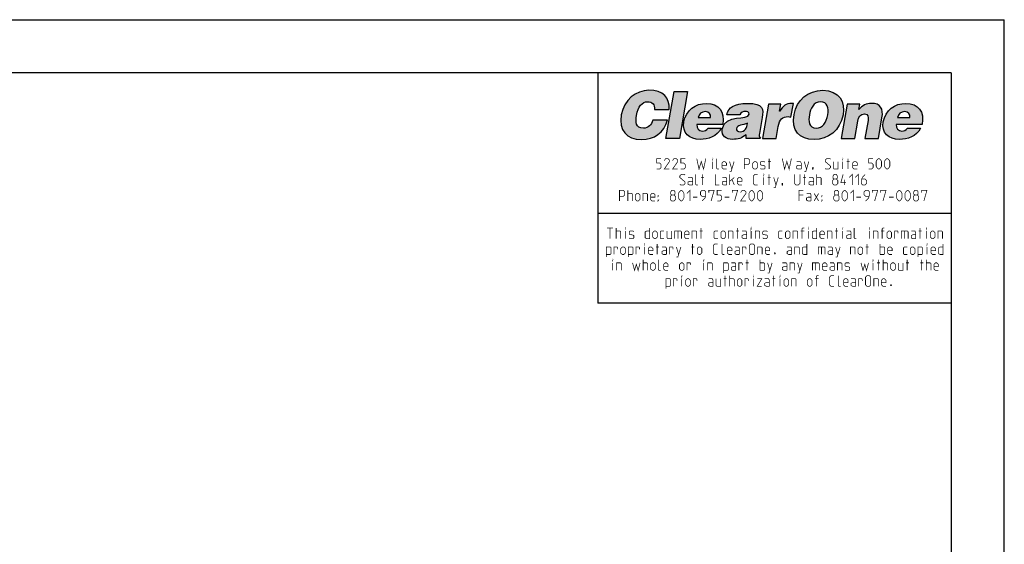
# Model space of a CAD drawing. Header units: inches. Extents: x 0 to 17, y 0 to 11.
# Tile 5 of 5: x 11.4 to 17, y 8 to 11. Entities that reach past the tile are written whole.
import ezdxf

# ---------------------------------------------------------------- set-up
doc = ezdxf.new("R2010")
doc.units = ezdxf.units.IN
doc.header["$LTSCALE"] = 0.935
doc.header["$MEASUREMENT"] = 0
doc.layers.get('0').update_dxf_attribs({"linetype": 'CONTINUOUS'})

msp = doc.modelspace()

# ---------------------------------------------------------------- hatches: boundary and pattern name
at = {"linetype": 'Continuous'}
h = msp.add_hatch(color=7, dxfattribs=at)
edge = h.paths.add_edge_path()
edge.add_spline(control_points=[(15.0203, 10.4922), (15.0226, 10.5197), (15.0081, 10.5356), (14.9808, 10.5356), (14.9503, 10.5356), (14.9273, 10.5095), (14.9183, 10.4583), (14.9117, 10.4211), (14.9136, 10.3861), (14.9578, 10.3861), (14.9858, 10.3861), (15.0025, 10.4057), (15.0102, 10.4311), (15.0102, 10.4311), (15.0938, 10.4311), (15.0938, 10.4311), (15.074, 10.3626), (15.0178, 10.3214), (14.9479, 10.3214), (14.8602, 10.3214), (14.8167, 10.3751), (14.8319, 10.4613), (14.847, 10.547), (14.9146, 10.6004), (14.9886, 10.6004), (15.0695, 10.6004), (15.1077, 10.5602), (15.1027, 10.4922), (15.1027, 10.4922), (15.0203, 10.4922), (15.0203, 10.4922)], knot_values=[0, 0, 0, 0, 1, 1, 1, 2, 2, 2, 3, 3, 3, 4, 4, 4, 5, 5, 5, 6, 6, 6, 7, 7, 7, 8, 8, 8, 9, 9, 9, 10, 10, 10, 10], degree=3, periodic=0)
h = msp.add_hatch(color=7, dxfattribs=at)
edge = h.paths.add_edge_path()
edge.add_spline(control_points=[(15.2672, 10.4465), (15.2708, 10.4671), (15.286, 10.48), (15.3088, 10.48), (15.3268, 10.48), (15.3399, 10.4642), (15.3367, 10.4465), (15.3367, 10.4465), (15.2672, 10.4465), (15.2672, 10.4465)], knot_values=[0, 0, 0, 0, 1, 1, 1, 2, 2, 2, 3, 3, 3, 3], degree=3, periodic=0)
edge = h.paths.add_edge_path()
edge.add_spline(control_points=[(15.4064, 10.4075), (15.4198, 10.4774), (15.3855, 10.5267), (15.3141, 10.5267), (15.2523, 10.5267), (15.1976, 10.4863), (15.1865, 10.423), (15.175, 10.3582), (15.2167, 10.3229), (15.2785, 10.3229), (15.3234, 10.3229), (15.3748, 10.3387), (15.3965, 10.3865), (15.3965, 10.3865), (15.3232, 10.3865), (15.3232, 10.3865), (15.3157, 10.3751), (15.3037, 10.3696), (15.2915, 10.3696), (15.2713, 10.3696), (15.2563, 10.3847), (15.2603, 10.4075), (15.2603, 10.4075), (15.4064, 10.4075), (15.4064, 10.4075)], knot_values=[0, 0, 0, 0, 1, 1, 1, 2, 2, 2, 3, 3, 3, 4, 4, 4, 5, 5, 5, 6, 6, 6, 7, 7, 7, 8, 8, 8, 8], degree=3, periodic=0)
edge = h.paths.add_edge_path()
edge.add_spline(control_points=[(15.5048, 10.3663), (15.4897, 10.3663), (15.4816, 10.3729), (15.4833, 10.3825), (15.4877, 10.4075), (15.5198, 10.4016), (15.547, 10.4138), (15.5442, 10.3872), (15.5316, 10.3663), (15.5048, 10.3663)], knot_values=[0, 0, 0, 0, 1, 1, 1, 2, 2, 2, 3, 3, 3, 3], degree=3, periodic=0)
edge = h.paths.add_edge_path()
edge.add_spline(control_points=[(15.6188, 10.3284), (15.6188, 10.3284), (15.6194, 10.3321), (15.6194, 10.3321), (15.611, 10.3401), (15.6115, 10.3457), (15.6135, 10.3567), (15.6135, 10.3567), (15.6294, 10.4469), (15.6294, 10.4469), (15.6375, 10.4929), (15.6379, 10.5267), (15.5467, 10.5267), (15.4705, 10.5267), (15.4372, 10.5028), (15.43, 10.462), (15.43, 10.462), (15.5036, 10.462), (15.5036, 10.462), (15.5084, 10.4786), (15.5231, 10.4808), (15.5338, 10.4808), (15.5419, 10.4808), (15.5585, 10.4789), (15.556, 10.4649), (15.5497, 10.4288), (15.4194, 10.4686), (15.4039, 10.381), (15.3969, 10.3409), (15.4261, 10.3229), (15.4625, 10.3229), (15.4912, 10.3229), (15.5143, 10.3287), (15.5396, 10.349), (15.5396, 10.349), (15.5396, 10.3284), (15.5396, 10.3284), (15.5396, 10.3284), (15.6188, 10.3284), (15.6188, 10.3284)], knot_values=[0, 0, 0, 0, 1, 1, 1, 2, 2, 2, 3, 3, 3, 4, 4, 4, 5, 5, 5, 6, 6, 6, 7, 7, 7, 8, 8, 8, 9, 9, 9, 10, 10, 10, 11, 11, 11, 12, 12, 12, 13, 13, 13, 13], degree=3, periodic=0)
edge = h.paths.add_edge_path()
edge.add_spline(control_points=[(15.6657, 10.5212), (15.6657, 10.5212), (15.7353, 10.5212), (15.7353, 10.5212), (15.7353, 10.5212), (15.7284, 10.4822), (15.7284, 10.4822), (15.7284, 10.4822), (15.7291, 10.4822), (15.7291, 10.4822), (15.7451, 10.5124), (15.7664, 10.5267), (15.7962, 10.5267), (15.7995, 10.5267), (15.8027, 10.526), (15.8059, 10.5257), (15.8059, 10.5257), (15.7925, 10.4491), (15.7925, 10.4491), (15.7874, 10.4498), (15.7821, 10.4513), (15.777, 10.4513), (15.7458, 10.4513), (15.7273, 10.4366), (15.72, 10.395), (15.72, 10.395), (15.7082, 10.3284), (15.7082, 10.3284), (15.7082, 10.3284), (15.6317, 10.3284), (15.6317, 10.3284), (15.6317, 10.3284), (15.6657, 10.5212), (15.6657, 10.5212)], knot_values=[0, 0, 0, 0, 1, 1, 1, 2, 2, 2, 3, 3, 3, 4, 4, 4, 5, 5, 5, 6, 6, 6, 7, 7, 7, 8, 8, 8, 9, 9, 9, 10, 10, 10, 11, 11, 11, 11], degree=3, periodic=0)
edge = h.paths.add_edge_path()
edge.add_spline(control_points=[(15.9605, 10.5356), (15.999, 10.5367), (16.007, 10.4984), (16.0007, 10.4623), (15.9929, 10.4185), (15.9724, 10.3861), (15.935, 10.3861), (15.8934, 10.3861), (15.8906, 10.4285), (15.8965, 10.4623), (15.9024, 10.4958), (15.9212, 10.5356), (15.9605, 10.5356)], knot_values=[0, 0, 0, 0, 1, 1, 1, 2, 2, 2, 3, 3, 3, 4, 4, 4, 4], degree=3, periodic=0)
edge = h.paths.add_edge_path()
edge.add_spline(control_points=[(15.9727, 10.6004), (15.8903, 10.6004), (15.8244, 10.5463), (15.8098, 10.4631), (15.7939, 10.3729), (15.8404, 10.3214), (15.9235, 10.3214), (16.0019, 10.3214), (16.0716, 10.3722), (16.0875, 10.4623), (16.0998, 10.5323), (16.0673, 10.6004), (15.9727, 10.6004)], knot_values=[0, 0, 0, 0, 1, 1, 1, 2, 2, 2, 3, 3, 3, 4, 4, 4, 4], degree=3, periodic=0)
edge = h.paths.add_edge_path()
edge.add_spline(control_points=[(16.1115, 10.5212), (16.1115, 10.5212), (16.1814, 10.5212), (16.1814, 10.5212), (16.1814, 10.5212), (16.1761, 10.491), (16.1761, 10.491), (16.1975, 10.5142), (16.2185, 10.5267), (16.2475, 10.5267), (16.2983, 10.5267), (16.317, 10.497), (16.3077, 10.4439), (16.3077, 10.4439), (16.2873, 10.3284), (16.2873, 10.3284), (16.2873, 10.3284), (16.2107, 10.3284), (16.2107, 10.3284), (16.2107, 10.3284), (16.2287, 10.4303), (16.2287, 10.4303), (16.2321, 10.4495), (16.2299, 10.4664), (16.2082, 10.4664), (16.1847, 10.4664), (16.1757, 10.4513), (16.1714, 10.4267), (16.1714, 10.4267), (16.154, 10.3284), (16.154, 10.3284), (16.154, 10.3284), (16.0775, 10.3284), (16.0775, 10.3284), (16.0775, 10.3284), (16.1115, 10.5212), (16.1115, 10.5212)], knot_values=[0, 0, 0, 0, 1, 1, 1, 2, 2, 2, 3, 3, 3, 4, 4, 4, 5, 5, 5, 6, 6, 6, 7, 7, 7, 8, 8, 8, 9, 9, 9, 10, 10, 10, 11, 11, 11, 12, 12, 12, 12], degree=3, periodic=0)
edge = h.paths.add_edge_path()
edge.add_spline(control_points=[(16.3957, 10.4465), (16.3993, 10.4671), (16.4145, 10.48), (16.4373, 10.48), (16.4553, 10.48), (16.4684, 10.4642), (16.4653, 10.4465), (16.4653, 10.4465), (16.3957, 10.4465), (16.3957, 10.4465)], knot_values=[0, 0, 0, 0, 1, 1, 1, 2, 2, 2, 3, 3, 3, 3], degree=3, periodic=0)
edge = h.paths.add_edge_path()
edge.add_spline(control_points=[(16.5349, 10.4075), (16.5484, 10.4774), (16.514, 10.5267), (16.4426, 10.5267), (16.3808, 10.5267), (16.3262, 10.4863), (16.315, 10.423), (16.3036, 10.3582), (16.3452, 10.3229), (16.407, 10.3229), (16.452, 10.3229), (16.5033, 10.3387), (16.525, 10.3865), (16.525, 10.3865), (16.4518, 10.3865), (16.4518, 10.3865), (16.4443, 10.3751), (16.4322, 10.3696), (16.4201, 10.3696), (16.3998, 10.3696), (16.3848, 10.3847), (16.3888, 10.4075), (16.3888, 10.4075), (16.5349, 10.4075), (16.5349, 10.4075)], knot_values=[0, 0, 0, 0, 1, 1, 1, 2, 2, 2, 3, 3, 3, 4, 4, 4, 5, 5, 5, 6, 6, 6, 7, 7, 7, 8, 8, 8, 8], degree=3, periodic=0)
h.paths.add_polyline_path([(15.0841, 10.3284), (15.1308, 10.5934), (15.2074, 10.5934), (15.1607, 10.3284)])

# ---------------------------------------------------------------- linework, layer by layer
at = {"color": 7, "linetype": 'Continuous'}
for p, q in [((0, 11), (17, 11)), ((17, 0), (17, 11)), ((16.7, 10.7), (0.3, 10.7)), ((14.7, 10.7), (14.7, 9.3955)), ((16.7, 10.7), (16.7, 0.3)), ((15.0841, 10.3284), (15.1308, 10.5934)), ((15.1308, 10.5934), (15.2074, 10.5934)), ((15.2074, 10.5934), (15.1607, 10.3284)), ((15.1607, 10.3284), (15.0841, 10.3284)), ((14.6993, 9.9053), (16.6999, 9.9053)), ((16.7, 9.3955), (14.7, 9.3955))]:
    msp.add_line(p, q, dxfattribs=at)
at = {"color": 7, "linetype": 'Continuous', "const_width": 0.004}
for points in [[(15.032, 10.1544), (15.0491, 10.1544), (15.0577, 10.163), (15.0577, 10.1801), (15.0491, 10.1887), (15.032, 10.1887), (15.032, 10.2144), (15.0577, 10.2144)], [(15.1048, 10.1544), (15.0748, 10.1544), (15.1048, 10.1972), (15.1048, 10.2058), (15.0963, 10.2144), (15.0834, 10.2144), (15.0748, 10.2015)], [(15.152, 10.1544), (15.122, 10.1544), (15.152, 10.1972), (15.152, 10.2058), (15.1434, 10.2144), (15.1305, 10.2144), (15.122, 10.2015)], [(15.1691, 10.1544), (15.1863, 10.1544), (15.1948, 10.163), (15.1948, 10.1801), (15.1863, 10.1887), (15.1691, 10.1887), (15.1691, 10.2144), (15.1948, 10.2144)], [(15.2591, 10.2144), (15.272, 10.1544), (15.2848, 10.1972), (15.2977, 10.1544), (15.3105, 10.2144)], [(15.3491, 10.2101), (15.3491, 10.2144), (15.3505, 10.2144), (15.3491, 10.2101)], [(15.3491, 10.1544), (15.3491, 10.1972)], [(15.3848, 10.1544), (15.3763, 10.1544), (15.372, 10.1587), (15.372, 10.2144)], [(15.4277, 10.1544), (15.4105, 10.1544), (15.402, 10.163), (15.402, 10.1887), (15.4105, 10.1972), (15.4191, 10.1972), (15.4277, 10.1887), (15.4277, 10.1758), (15.402, 10.1758)], [(15.4448, 10.1401), (15.4534, 10.1401), (15.4705, 10.1972)], [(15.4448, 10.1972), (15.4577, 10.1544)], [(15.5291, 10.1544), (15.5291, 10.2144), (15.5505, 10.2144), (15.5591, 10.2058), (15.5591, 10.1887), (15.5505, 10.1801), (15.5291, 10.1801)], [(15.5763, 10.163), (15.5763, 10.1887), (15.5848, 10.1972), (15.5934, 10.1972), (15.602, 10.1887), (15.602, 10.163), (15.5934, 10.1544), (15.5848, 10.1544), (15.5763, 10.163)], [(15.6191, 10.1587), (15.6234, 10.1544), (15.6405, 10.1544), (15.6448, 10.1587), (15.6448, 10.1715), (15.6405, 10.1744), (15.6234, 10.1772), (15.6191, 10.1801), (15.6191, 10.193), (15.6234, 10.1972), (15.6405, 10.1972), (15.6448, 10.193)], [(15.662, 10.1972), (15.6791, 10.1972)], [(15.6691, 10.1544), (15.6691, 10.2144)], [(15.7434, 10.2144), (15.7563, 10.1544), (15.7691, 10.1972), (15.782, 10.1544), (15.7948, 10.2144)], [(15.8505, 10.1544), (15.8505, 10.1887), (15.8463, 10.1972), (15.8248, 10.1972)], [(15.8677, 10.1401), (15.8763, 10.1401), (15.8934, 10.1972)], [(15.8677, 10.1972), (15.8805, 10.1544)], [(15.9863, 10.1587), (15.9905, 10.1544), (16.0077, 10.1544), (16.0163, 10.163), (16.0163, 10.1715), (15.9863, 10.1972), (15.9863, 10.2058), (15.9948, 10.2144), (16.012, 10.2144), (16.0163, 10.2101)], [(16.0334, 10.1972), (16.0334, 10.1587), (16.0377, 10.1544), (16.0591, 10.1544), (16.0591, 10.1972)], [(16.0848, 10.2101), (16.0848, 10.2144), (16.0863, 10.2144), (16.0848, 10.2101)], [(16.0848, 10.1544), (16.0848, 10.1972)], [(16.1077, 10.1972), (16.1248, 10.1972)], [(16.1148, 10.1544), (16.1148, 10.2144)], [(16.1677, 10.1544), (16.1505, 10.1544), (16.142, 10.163), (16.142, 10.1887), (16.1505, 10.1972), (16.1591, 10.1972), (16.1677, 10.1887), (16.1677, 10.1758), (16.142, 10.1758)], [(16.232, 10.1544), (16.2491, 10.1544), (16.2577, 10.163), (16.2577, 10.1801), (16.2491, 10.1887), (16.232, 10.1887), (16.232, 10.2144), (16.2577, 10.2144)], [(16.2748, 10.1715), (16.2748, 10.1972), (16.2791, 10.2058), (16.2877, 10.2144), (16.292, 10.2144), (16.3005, 10.2058), (16.3048, 10.1972), (16.3048, 10.1715), (16.3005, 10.163), (16.292, 10.1544), (16.2877, 10.1544), (16.2791, 10.163), (16.2748, 10.1715)], [(16.322, 10.1715), (16.322, 10.1972), (16.3263, 10.2058), (16.3348, 10.2144), (16.3391, 10.2144), (16.3477, 10.2058), (16.352, 10.1972), (16.352, 10.1715), (16.3477, 10.163), (16.3391, 10.1544), (16.3348, 10.1544), (16.3263, 10.163), (16.322, 10.1715)], [(15.8505, 10.1544), (15.8334, 10.1544), (15.8248, 10.1587), (15.8248, 10.1715), (15.8334, 10.1758), (15.8505, 10.1758)], [(15.9177, 10.1644), (15.9191, 10.1615), (15.9191, 10.1601), (15.9163, 10.1572), (15.9148, 10.1572), (15.9134, 10.1587), (15.9134, 10.1601), (15.9148, 10.163), (15.9163, 10.1644), (15.9177, 10.1644)], [(15.9191, 10.1601), (15.9177, 10.1558), (15.9148, 10.1501)], [(15.1634, 10.0687), (15.1677, 10.0644), (15.1848, 10.0644), (15.1934, 10.073), (15.1934, 10.0815), (15.1634, 10.1072), (15.1634, 10.1158), (15.172, 10.1244), (15.1891, 10.1244), (15.1934, 10.1201)], [(15.2363, 10.0644), (15.2363, 10.0987), (15.232, 10.1072), (15.2105, 10.1072)], [(15.2363, 10.0644), (15.2191, 10.0644), (15.2105, 10.0687), (15.2105, 10.0815), (15.2191, 10.0858), (15.2363, 10.0858)], [(15.2663, 10.0644), (15.2577, 10.0644), (15.2534, 10.0687), (15.2534, 10.1244)], [(15.2834, 10.1072), (15.3005, 10.1072)], [(15.2905, 10.0644), (15.2905, 10.1244)], [(15.3648, 10.1244), (15.3648, 10.0644), (15.3863, 10.0644)], [(15.4291, 10.0644), (15.4291, 10.0987), (15.4248, 10.1072), (15.4034, 10.1072)], [(15.4291, 10.0644), (15.412, 10.0644), (15.4034, 10.0687), (15.4034, 10.0815), (15.412, 10.0858), (15.4291, 10.0858)], [(15.4463, 10.0644), (15.4463, 10.1244)], [(15.4463, 10.0858), (15.472, 10.1072)], [(15.4591, 10.0944), (15.472, 10.0644)], [(15.5148, 10.0644), (15.4977, 10.0644), (15.4891, 10.073), (15.4891, 10.0987), (15.4977, 10.1072), (15.5063, 10.1072), (15.5148, 10.0987), (15.5148, 10.0858), (15.4891, 10.0858)], [(15.6048, 10.0644), (15.5877, 10.0644), (15.5791, 10.073), (15.5791, 10.1158), (15.5877, 10.1244), (15.6048, 10.1244)], [(15.6377, 10.1201), (15.6377, 10.1244), (15.6391, 10.1244), (15.6377, 10.1201)], [(15.6377, 10.0644), (15.6377, 10.1072)], [(15.6605, 10.1072), (15.6777, 10.1072)], [(15.6677, 10.0644), (15.6677, 10.1244)], [(15.6948, 10.0501), (15.7034, 10.0501), (15.7205, 10.1072)], [(15.6948, 10.1072), (15.7077, 10.0644)], [(15.8134, 10.1244), (15.8134, 10.073), (15.822, 10.0644), (15.8348, 10.0644), (15.8434, 10.073), (15.8434, 10.1244)], [(15.8605, 10.1072), (15.8777, 10.1072)], [(15.8677, 10.0644), (15.8677, 10.1244)], [(15.9205, 10.0644), (15.9205, 10.0987), (15.9163, 10.1072), (15.8948, 10.1072)], [(15.9205, 10.0644), (15.9034, 10.0644), (15.8948, 10.0687), (15.8948, 10.0815), (15.9034, 10.0858), (15.9205, 10.0858)], [(15.9377, 10.0644), (15.9377, 10.1244)], [(15.9377, 10.1072), (15.9591, 10.1072), (15.9634, 10.103), (15.9634, 10.0644)], [(16.0363, 10.0987), (16.0305, 10.103), (16.0305, 10.1158), (16.0363, 10.1244), (16.0491, 10.1244), (16.0548, 10.1158), (16.0548, 10.103), (16.0491, 10.0987), (16.0577, 10.0901), (16.0577, 10.073), (16.0491, 10.0644), (16.0363, 10.0644), (16.0277, 10.073)], [(16.0277, 10.073), (16.0277, 10.0901), (16.0363, 10.0987), (16.0491, 10.0987)], [(16.1048, 10.0772), (16.0748, 10.0772), (16.0877, 10.1244)], [(16.0948, 10.0644), (16.0948, 10.0944)], [(16.122, 10.1072), (16.1391, 10.1244), (16.1391, 10.0644)], [(16.1563, 10.1072), (16.1734, 10.1244), (16.1734, 10.0644)], [(16.212, 10.1244), (16.1991, 10.1115), (16.1905, 10.0944), (16.1905, 10.073), (16.1991, 10.0644), (16.212, 10.0644), (16.2205, 10.073), (16.2205, 10.0901), (16.212, 10.0987), (16.1934, 10.0987)], [(14.822, 9.9744), (14.822, 10.0344), (14.8434, 10.0344), (14.852, 10.0258), (14.852, 10.0087), (14.8434, 10.0001), (14.822, 10.0001)], [(14.8691, 9.9744), (14.8691, 10.0344)], [(15.1177, 10.0087), (15.112, 10.013), (15.112, 10.0258), (15.1177, 10.0344), (15.1305, 10.0344), (15.1363, 10.0258), (15.1363, 10.013), (15.1305, 10.0087), (15.1391, 10.0001), (15.1391, 9.983), (15.1305, 9.9744), (15.1177, 9.9744), (15.1091, 9.983)], [(15.1563, 9.9915), (15.1563, 10.0172), (15.1605, 10.0258), (15.1691, 10.0344), (15.1734, 10.0344), (15.182, 10.0258), (15.1863, 10.0172), (15.1863, 9.9915), (15.182, 9.983), (15.1734, 9.9744), (15.1691, 9.9744), (15.1605, 9.983), (15.1563, 9.9915)], [(15.2034, 10.0172), (15.2205, 10.0344), (15.2205, 9.9744)], [(15.2891, 9.9744), (15.3063, 9.9915), (15.3105, 10.0087), (15.3105, 10.0258), (15.302, 10.0344), (15.2891, 10.0344), (15.2805, 10.0258), (15.2805, 10.0087), (15.2891, 10.0001), (15.3077, 10.0001)], [(15.3277, 10.0215), (15.3277, 10.0344), (15.3577, 10.0344), (15.3405, 9.9744)], [(15.3748, 9.9744), (15.392, 9.9744), (15.4005, 9.983), (15.4005, 10.0001), (15.392, 10.0087), (15.3748, 10.0087), (15.3748, 10.0344), (15.4005, 10.0344)], [(15.4605, 10.0215), (15.4605, 10.0344), (15.4905, 10.0344), (15.4734, 9.9744)], [(15.5377, 9.9744), (15.5077, 9.9744), (15.5377, 10.0172), (15.5377, 10.0258), (15.5291, 10.0344), (15.5163, 10.0344), (15.5077, 10.0215)], [(15.5548, 9.9915), (15.5548, 10.0172), (15.5591, 10.0258), (15.5677, 10.0344), (15.572, 10.0344), (15.5805, 10.0258), (15.5848, 10.0172), (15.5848, 9.9915), (15.5805, 9.983), (15.572, 9.9744), (15.5677, 9.9744), (15.5591, 9.983), (15.5548, 9.9915)], [(15.602, 9.9915), (15.602, 10.0172), (15.6063, 10.0258), (15.6148, 10.0344), (15.6191, 10.0344), (15.6277, 10.0258), (15.632, 10.0172), (15.632, 9.9915), (15.6277, 9.983), (15.6191, 9.9744), (15.6148, 9.9744), (15.6063, 9.983), (15.602, 9.9915)], [(15.7448, 10.0744), (15.7463, 10.0715), (15.7463, 10.0701), (15.7434, 10.0672), (15.742, 10.0672), (15.7405, 10.0687), (15.7405, 10.0701), (15.742, 10.073), (15.7434, 10.0744), (15.7448, 10.0744)], [(15.7463, 10.0701), (15.7448, 10.0658), (15.742, 10.0601)], [(15.8377, 9.9744), (15.8377, 10.0344), (15.8634, 10.0344)], [(16.0434, 10.0087), (16.0377, 10.013), (16.0377, 10.0258), (16.0434, 10.0344), (16.0563, 10.0344), (16.062, 10.0258), (16.062, 10.013), (16.0563, 10.0087), (16.0648, 10.0001), (16.0648, 9.983), (16.0563, 9.9744), (16.0434, 9.9744), (16.0348, 9.983)], [(16.082, 9.9915), (16.082, 10.0172), (16.0863, 10.0258), (16.0948, 10.0344), (16.0991, 10.0344), (16.1077, 10.0258), (16.112, 10.0172), (16.112, 9.9915), (16.1077, 9.983), (16.0991, 9.9744), (16.0948, 9.9744), (16.0863, 9.983), (16.082, 9.9915)], [(16.1291, 10.0172), (16.1463, 10.0344), (16.1463, 9.9744)], [(16.2148, 9.9744), (16.232, 9.9915), (16.2363, 10.0087), (16.2363, 10.0258), (16.2277, 10.0344), (16.2148, 10.0344), (16.2063, 10.0258), (16.2063, 10.0087), (16.2148, 10.0001), (16.2334, 10.0001)], [(16.2534, 10.0215), (16.2534, 10.0344), (16.2834, 10.0344), (16.2663, 9.9744)], [(16.3005, 10.0215), (16.3005, 10.0344), (16.3305, 10.0344), (16.3134, 9.9744)], [(16.3905, 9.9915), (16.3905, 10.0172), (16.3948, 10.0258), (16.4034, 10.0344), (16.4077, 10.0344), (16.4163, 10.0258), (16.4205, 10.0172), (16.4205, 9.9915), (16.4163, 9.983), (16.4077, 9.9744), (16.4034, 9.9744), (16.3948, 9.983), (16.3905, 9.9915)], [(16.4377, 9.9915), (16.4377, 10.0172), (16.442, 10.0258), (16.4505, 10.0344), (16.4548, 10.0344), (16.4634, 10.0258), (16.4677, 10.0172), (16.4677, 9.9915), (16.4634, 9.983), (16.4548, 9.9744), (16.4505, 9.9744), (16.442, 9.983), (16.4377, 9.9915)], [(16.4934, 10.0087), (16.4877, 10.013), (16.4877, 10.0258), (16.4934, 10.0344), (16.5063, 10.0344), (16.512, 10.0258), (16.512, 10.013), (16.5063, 10.0087), (16.5148, 10.0001), (16.5148, 9.983), (16.5063, 9.9744), (16.4934, 9.9744), (16.4848, 9.983)], [(16.532, 10.0215), (16.532, 10.0344), (16.562, 10.0344), (16.5448, 9.9744)], [(14.8691, 10.0172), (14.8905, 10.0172), (14.8948, 10.013), (14.8948, 9.9744)], [(14.912, 9.983), (14.912, 10.0087), (14.9205, 10.0172), (14.9291, 10.0172), (14.9377, 10.0087), (14.9377, 9.983), (14.9291, 9.9744), (14.9205, 9.9744), (14.912, 9.983)], [(14.9548, 9.9744), (14.9548, 10.0172), (14.9763, 10.0172), (14.9805, 10.013), (14.9805, 9.9744)], [(15.0234, 9.9744), (15.0063, 9.9744), (14.9977, 9.983), (14.9977, 10.0087), (15.0063, 10.0172), (15.0148, 10.0172), (15.0234, 10.0087), (15.0234, 9.9958), (14.9977, 9.9958)], [(15.0405, 10.0001), (15.0405, 10.0044), (15.0434, 10.0044), (15.0405, 10.0001)], [(15.0405, 9.9744), (15.0405, 9.9787), (15.0434, 9.9787), (15.0405, 9.9744)], [(15.1091, 9.983), (15.1091, 10.0001), (15.1177, 10.0087), (15.1305, 10.0087)], [(15.2377, 9.9958), (15.2634, 9.9958)], [(15.4177, 9.9958), (15.4434, 9.9958)], [(15.8634, 10.0087), (15.8377, 10.0087)], [(15.9063, 9.9744), (15.9063, 10.0087), (15.902, 10.0172), (15.8805, 10.0172)], [(15.9063, 9.9744), (15.8891, 9.9744), (15.8805, 9.9787), (15.8805, 9.9915), (15.8891, 9.9958), (15.9063, 9.9958)], [(15.9234, 9.9744), (15.9491, 10.0172)], [(15.9234, 10.0172), (15.9491, 9.9744)], [(15.9663, 10.0001), (15.9663, 10.0044), (15.9691, 10.0044), (15.9663, 10.0001)], [(15.9663, 9.9744), (15.9663, 9.9787), (15.9691, 9.9787), (15.9663, 9.9744)], [(16.0348, 9.983), (16.0348, 10.0001), (16.0434, 10.0087), (16.0563, 10.0087)], [(16.1634, 9.9958), (16.1891, 9.9958)], [(16.3477, 9.9958), (16.3734, 9.9958)], [(16.4848, 9.983), (16.4848, 10.0001), (16.4934, 10.0087), (16.5063, 10.0087)], [(14.7516, 9.8214), (14.7859, 9.8214)], [(14.7687, 9.7614), (14.7687, 9.8214)], [(14.803, 9.7614), (14.803, 9.8214)], [(14.8544, 9.8171), (14.8544, 9.8214), (14.8559, 9.8214), (14.8544, 9.8171)], [(14.993, 9.8214), (14.993, 9.7614), (14.9759, 9.7614), (14.9673, 9.7657), (14.9673, 9.7999), (14.9759, 9.8042), (14.993, 9.8042)], [(15.283, 9.7614), (15.283, 9.8214)], [(15.4887, 9.7614), (15.4887, 9.8214)], [(15.5673, 9.8171), (15.5673, 9.8214), (15.5687, 9.8214), (15.5673, 9.8171)], [(15.8544, 9.7614), (15.8544, 9.8171), (15.8587, 9.8214), (15.8673, 9.8214)], [(15.8902, 9.8171), (15.8902, 9.8214), (15.8916, 9.8214), (15.8902, 9.8171)], [(15.9387, 9.8214), (15.9387, 9.7614), (15.9216, 9.7614), (15.913, 9.7657), (15.913, 9.7999), (15.9216, 9.8042), (15.9387, 9.8042)], [(16.0487, 9.7614), (16.0487, 9.8214)], [(16.0844, 9.8171), (16.0844, 9.8214), (16.0859, 9.8214), (16.0844, 9.8171)], [(16.163, 9.7614), (16.1544, 9.7614), (16.1502, 9.7657), (16.1502, 9.8214)], [(16.2359, 9.8171), (16.2359, 9.8214), (16.2373, 9.8214), (16.2359, 9.8171)], [(16.3087, 9.7614), (16.3087, 9.8171), (16.313, 9.8214), (16.3216, 9.8214)], [(16.523, 9.7614), (16.523, 9.8214)], [(16.5587, 9.8171), (16.5587, 9.8214), (16.5602, 9.8214), (16.5587, 9.8171)], [(14.803, 9.8042), (14.8244, 9.8042), (14.8287, 9.7999), (14.8287, 9.7614)], [(14.8544, 9.7614), (14.8544, 9.8042)], [(14.8773, 9.7657), (14.8816, 9.7614), (14.8987, 9.7614), (14.903, 9.7657), (14.903, 9.7785), (14.8987, 9.7814), (14.8816, 9.7842), (14.8773, 9.7871), (14.8773, 9.7999), (14.8816, 9.8042), (14.8987, 9.8042), (14.903, 9.7999)], [(15.0102, 9.7699), (15.0102, 9.7957), (15.0187, 9.8042), (15.0273, 9.8042), (15.0359, 9.7957), (15.0359, 9.7699), (15.0273, 9.7614), (15.0187, 9.7614), (15.0102, 9.7699)], [(15.0744, 9.7614), (15.0573, 9.7614), (15.053, 9.7657), (15.053, 9.7999), (15.0573, 9.8042), (15.0744, 9.8042)], [(15.0916, 9.8042), (15.0916, 9.7657), (15.0959, 9.7614), (15.1173, 9.7614), (15.1173, 9.8042)], [(15.1344, 9.7614), (15.1344, 9.8042), (15.1687, 9.8042), (15.173, 9.7999), (15.173, 9.7614)], [(15.153, 9.8042), (15.153, 9.7614)], [(15.2159, 9.7614), (15.1987, 9.7614), (15.1902, 9.7699), (15.1902, 9.7957), (15.1987, 9.8042), (15.2073, 9.8042), (15.2159, 9.7957), (15.2159, 9.7828), (15.1902, 9.7828)], [(15.233, 9.7614), (15.233, 9.8042), (15.2544, 9.8042), (15.2587, 9.7999), (15.2587, 9.7614)], [(15.2759, 9.8042), (15.293, 9.8042)], [(15.3787, 9.7614), (15.3616, 9.7614), (15.3573, 9.7657), (15.3573, 9.7999), (15.3616, 9.8042), (15.3787, 9.8042)], [(15.3959, 9.7699), (15.3959, 9.7957), (15.4044, 9.8042), (15.413, 9.8042), (15.4216, 9.7957), (15.4216, 9.7699), (15.413, 9.7614), (15.4044, 9.7614), (15.3959, 9.7699)], [(15.4387, 9.7614), (15.4387, 9.8042), (15.4602, 9.8042), (15.4644, 9.7999), (15.4644, 9.7614)], [(15.4816, 9.8042), (15.4987, 9.8042)], [(15.5416, 9.7614), (15.5416, 9.7957), (15.5373, 9.8042), (15.5159, 9.8042)], [(15.5416, 9.7614), (15.5244, 9.7614), (15.5159, 9.7657), (15.5159, 9.7785), (15.5244, 9.7828), (15.5416, 9.7828)], [(15.5673, 9.7614), (15.5673, 9.8042)], [(15.5902, 9.7614), (15.5902, 9.8042), (15.6116, 9.8042), (15.6159, 9.7999), (15.6159, 9.7614)], [(15.633, 9.7657), (15.6373, 9.7614), (15.6544, 9.7614), (15.6587, 9.7657), (15.6587, 9.7785), (15.6544, 9.7814), (15.6373, 9.7842), (15.633, 9.7871), (15.633, 9.7999), (15.6373, 9.8042), (15.6544, 9.8042), (15.6587, 9.7999)], [(15.7444, 9.7614), (15.7273, 9.7614), (15.723, 9.7657), (15.723, 9.7999), (15.7273, 9.8042), (15.7444, 9.8042)], [(15.7616, 9.7699), (15.7616, 9.7957), (15.7702, 9.8042), (15.7787, 9.8042), (15.7873, 9.7957), (15.7873, 9.7699), (15.7787, 9.7614), (15.7702, 9.7614), (15.7616, 9.7699)], [(15.8044, 9.7614), (15.8044, 9.8042), (15.8259, 9.8042), (15.8302, 9.7999), (15.8302, 9.7614)], [(15.8673, 9.8042), (15.8473, 9.8042)], [(15.8902, 9.7614), (15.8902, 9.8042)], [(15.9816, 9.7614), (15.9644, 9.7614), (15.9559, 9.7699), (15.9559, 9.7957), (15.9644, 9.8042), (15.973, 9.8042), (15.9816, 9.7957), (15.9816, 9.7828), (15.9559, 9.7828)], [(15.9987, 9.7614), (15.9987, 9.8042), (16.0202, 9.8042), (16.0244, 9.7999), (16.0244, 9.7614)], [(16.0416, 9.8042), (16.0587, 9.8042)], [(16.0844, 9.7614), (16.0844, 9.8042)], [(16.133, 9.7614), (16.133, 9.7957), (16.1287, 9.8042), (16.1073, 9.8042)], [(16.133, 9.7614), (16.1159, 9.7614), (16.1073, 9.7657), (16.1073, 9.7785), (16.1159, 9.7828), (16.133, 9.7828)], [(16.2359, 9.7614), (16.2359, 9.8042)], [(16.2587, 9.7614), (16.2587, 9.8042), (16.2802, 9.8042), (16.2844, 9.7999), (16.2844, 9.7614)], [(16.3216, 9.8042), (16.3016, 9.8042)], [(16.3359, 9.7699), (16.3359, 9.7957), (16.3444, 9.8042), (16.353, 9.8042), (16.3616, 9.7957), (16.3616, 9.7699), (16.353, 9.7614), (16.3444, 9.7614), (16.3359, 9.7699)], [(16.3787, 9.7614), (16.3787, 9.8042), (16.3959, 9.8042), (16.3987, 9.7999), (16.3987, 9.7914)], [(16.4173, 9.7614), (16.4173, 9.8042), (16.4516, 9.8042), (16.4559, 9.7999), (16.4559, 9.7614)], [(16.4359, 9.8042), (16.4359, 9.7614)], [(16.4987, 9.7614), (16.4987, 9.7957), (16.4944, 9.8042), (16.473, 9.8042)], [(16.4987, 9.7614), (16.4816, 9.7614), (16.473, 9.7657), (16.473, 9.7785), (16.4816, 9.7828), (16.4987, 9.7828)], [(16.5159, 9.8042), (16.533, 9.8042)], [(16.5587, 9.7614), (16.5587, 9.8042)], [(16.5816, 9.7699), (16.5816, 9.7957), (16.5902, 9.8042), (16.5987, 9.8042), (16.6073, 9.7957), (16.6073, 9.7699), (16.5987, 9.7614), (16.5902, 9.7614), (16.5816, 9.7699)], [(16.6244, 9.7614), (16.6244, 9.8042), (16.6459, 9.8042), (16.6502, 9.7999), (16.6502, 9.7614)], [(14.748, 9.6571), (14.748, 9.7142), (14.7694, 9.7142), (14.7737, 9.7099), (14.7737, 9.6757), (14.7694, 9.6714), (14.748, 9.6714)], [(14.7909, 9.6714), (14.7909, 9.7142), (14.808, 9.7142), (14.8109, 9.7099), (14.8109, 9.7014)], [(14.8294, 9.6799), (14.8294, 9.7057), (14.838, 9.7142), (14.8466, 9.7142), (14.8552, 9.7057), (14.8552, 9.6799), (14.8466, 9.6714), (14.838, 9.6714), (14.8294, 9.6799)], [(14.8723, 9.6571), (14.8723, 9.7142), (14.8937, 9.7142), (14.898, 9.7099), (14.898, 9.6757), (14.8937, 9.6714), (14.8723, 9.6714)], [(14.9152, 9.6714), (14.9152, 9.7142), (14.9323, 9.7142), (14.9352, 9.7099), (14.9352, 9.7014)], [(14.9623, 9.7271), (14.9623, 9.7314), (14.9637, 9.7314), (14.9623, 9.7271)], [(14.9623, 9.6714), (14.9623, 9.7142)], [(15.0109, 9.6714), (14.9937, 9.6714), (14.9852, 9.6799), (14.9852, 9.7057), (14.9937, 9.7142), (15.0023, 9.7142), (15.0109, 9.7057), (15.0109, 9.6928), (14.9852, 9.6928)], [(15.028, 9.7142), (15.0452, 9.7142)], [(15.0352, 9.6714), (15.0352, 9.7314)], [(15.088, 9.6714), (15.088, 9.7057), (15.0837, 9.7142), (15.0623, 9.7142)], [(15.1052, 9.6714), (15.1052, 9.7142), (15.1223, 9.7142), (15.1252, 9.7099), (15.1252, 9.7014)], [(15.1437, 9.6571), (15.1523, 9.6571), (15.1694, 9.7142)], [(15.1437, 9.7142), (15.1566, 9.6714)], [(15.228, 9.7142), (15.2452, 9.7142)], [(15.2352, 9.6714), (15.2352, 9.7314)], [(15.2623, 9.6799), (15.2623, 9.7057), (15.2709, 9.7142), (15.2794, 9.7142), (15.288, 9.7057), (15.288, 9.6799), (15.2794, 9.6714), (15.2709, 9.6714), (15.2623, 9.6799)], [(15.378, 9.6714), (15.3609, 9.6714), (15.3523, 9.6799), (15.3523, 9.7228), (15.3609, 9.7314), (15.378, 9.7314)], [(15.4152, 9.6714), (15.4066, 9.6714), (15.4023, 9.6757), (15.4023, 9.7314)], [(15.458, 9.6714), (15.4409, 9.6714), (15.4323, 9.6799), (15.4323, 9.7057), (15.4409, 9.7142), (15.4494, 9.7142), (15.458, 9.7057), (15.458, 9.6928), (15.4323, 9.6928)], [(15.5009, 9.6714), (15.5009, 9.7057), (15.4966, 9.7142), (15.4752, 9.7142)], [(15.518, 9.6714), (15.518, 9.7142), (15.5352, 9.7142), (15.538, 9.7099), (15.538, 9.7014)], [(15.5566, 9.6799), (15.5566, 9.7228), (15.5652, 9.7314), (15.578, 9.7314), (15.5866, 9.7228), (15.5866, 9.6799), (15.578, 9.6714), (15.5652, 9.6714), (15.5566, 9.6799)], [(15.6037, 9.6714), (15.6037, 9.7142), (15.6252, 9.7142), (15.6294, 9.7099), (15.6294, 9.6714)], [(15.6723, 9.6714), (15.6552, 9.6714), (15.6466, 9.6799), (15.6466, 9.7057), (15.6552, 9.7142), (15.6637, 9.7142), (15.6723, 9.7057), (15.6723, 9.6928), (15.6466, 9.6928)], [(15.7966, 9.6714), (15.7966, 9.7057), (15.7923, 9.7142), (15.7709, 9.7142)], [(15.8137, 9.6714), (15.8137, 9.7142), (15.8352, 9.7142), (15.8394, 9.7099), (15.8394, 9.6714)], [(15.8823, 9.7314), (15.8823, 9.6714), (15.8652, 9.6714), (15.8566, 9.6757), (15.8566, 9.7099), (15.8652, 9.7142), (15.8823, 9.7142)], [(15.9466, 9.6714), (15.9466, 9.7142), (15.9809, 9.7142), (15.9852, 9.7099), (15.9852, 9.6714)], [(15.9652, 9.7142), (15.9652, 9.6714)], [(16.028, 9.6714), (16.028, 9.7057), (16.0237, 9.7142), (16.0023, 9.7142)], [(16.0452, 9.6571), (16.0537, 9.6571), (16.0709, 9.7142)], [(16.0452, 9.7142), (16.058, 9.6714)], [(16.1294, 9.6714), (16.1294, 9.7142), (16.1509, 9.7142), (16.1552, 9.7099), (16.1552, 9.6714)], [(16.1723, 9.6799), (16.1723, 9.7057), (16.1809, 9.7142), (16.1894, 9.7142), (16.198, 9.7057), (16.198, 9.6799), (16.1894, 9.6714), (16.1809, 9.6714), (16.1723, 9.6799)], [(16.2152, 9.7142), (16.2323, 9.7142)], [(16.2223, 9.6714), (16.2223, 9.7314)], [(16.2966, 9.6714), (16.2966, 9.7314)], [(16.2966, 9.7142), (16.318, 9.7142), (16.3223, 9.7099), (16.3223, 9.6757), (16.318, 9.6714), (16.2966, 9.6714)], [(16.3652, 9.6714), (16.348, 9.6714), (16.3394, 9.6799), (16.3394, 9.7057), (16.348, 9.7142), (16.3566, 9.7142), (16.3652, 9.7057), (16.3652, 9.6928), (16.3394, 9.6928)], [(16.4509, 9.6714), (16.4337, 9.6714), (16.4294, 9.6757), (16.4294, 9.7099), (16.4337, 9.7142), (16.4509, 9.7142)], [(16.468, 9.6799), (16.468, 9.7057), (16.4766, 9.7142), (16.4852, 9.7142), (16.4937, 9.7057), (16.4937, 9.6799), (16.4852, 9.6714), (16.4766, 9.6714), (16.468, 9.6799)], [(16.5109, 9.6571), (16.5109, 9.7142), (16.5323, 9.7142), (16.5366, 9.7099), (16.5366, 9.6757), (16.5323, 9.6714), (16.5109, 9.6714)], [(16.5623, 9.7271), (16.5623, 9.7314), (16.5637, 9.7314), (16.5623, 9.7271)], [(16.5623, 9.6714), (16.5623, 9.7142)], [(16.6109, 9.6714), (16.5937, 9.6714), (16.5852, 9.6799), (16.5852, 9.7057), (16.5937, 9.7142), (16.6023, 9.7142), (16.6109, 9.7057), (16.6109, 9.6928), (16.5852, 9.6928)], [(16.6537, 9.7314), (16.6537, 9.6714), (16.6366, 9.6714), (16.628, 9.6757), (16.628, 9.7099), (16.6366, 9.7142), (16.6537, 9.7142)], [(14.783, 9.6371), (14.783, 9.6414), (14.7844, 9.6414), (14.783, 9.6371)], [(14.9559, 9.5814), (14.9559, 9.6414)], [(15.0544, 9.5814), (15.0459, 9.5814), (15.0416, 9.5857), (15.0416, 9.6414)], [(15.088, 9.6714), (15.0709, 9.6714), (15.0623, 9.6757), (15.0623, 9.6885), (15.0709, 9.6928), (15.088, 9.6928)], [(15.2987, 9.6371), (15.2987, 9.6414), (15.3002, 9.6414), (15.2987, 9.6371)], [(15.5009, 9.6714), (15.4837, 9.6714), (15.4752, 9.6757), (15.4752, 9.6885), (15.4837, 9.6928), (15.5009, 9.6928)], [(15.543, 9.5814), (15.543, 9.6414)], [(15.6173, 9.5814), (15.6173, 9.6414)], [(15.7023, 9.6814), (15.7037, 9.6785), (15.7037, 9.6771), (15.7023, 9.6742), (15.6994, 9.6742), (15.698, 9.6771), (15.698, 9.6785), (15.6994, 9.6814), (15.7023, 9.6814)], [(15.7966, 9.6714), (15.7794, 9.6714), (15.7709, 9.6757), (15.7709, 9.6885), (15.7794, 9.6928), (15.7966, 9.6928)], [(16.028, 9.6714), (16.0109, 9.6714), (16.0023, 9.6757), (16.0023, 9.6885), (16.0109, 9.6928), (16.028, 9.6928)], [(16.2573, 9.6371), (16.2573, 9.6414), (16.2587, 9.6414), (16.2573, 9.6371)], [(16.2873, 9.5814), (16.2873, 9.6414)], [(16.3144, 9.5814), (16.3144, 9.6414)], [(16.4502, 9.5814), (16.4502, 9.6414)], [(16.5316, 9.5814), (16.5316, 9.6414)], [(16.5587, 9.5814), (16.5587, 9.6414)], [(14.783, 9.5814), (14.783, 9.6242)], [(14.8059, 9.5814), (14.8059, 9.6242), (14.8273, 9.6242), (14.8316, 9.6199), (14.8316, 9.5814)], [(14.8959, 9.6242), (14.9073, 9.5814), (14.9173, 9.6157), (14.9273, 9.5814), (14.9387, 9.6242)], [(14.9559, 9.6242), (14.9773, 9.6242), (14.9816, 9.6199), (14.9816, 9.5814)], [(14.9987, 9.5899), (14.9987, 9.6157), (15.0073, 9.6242), (15.0159, 9.6242), (15.0244, 9.6157), (15.0244, 9.5899), (15.0159, 9.5814), (15.0073, 9.5814), (14.9987, 9.5899)], [(15.0973, 9.5814), (15.0802, 9.5814), (15.0716, 9.5899), (15.0716, 9.6157), (15.0802, 9.6242), (15.0887, 9.6242), (15.0973, 9.6157), (15.0973, 9.6028), (15.0716, 9.6028)], [(15.1616, 9.5899), (15.1616, 9.6157), (15.1702, 9.6242), (15.1787, 9.6242), (15.1873, 9.6157), (15.1873, 9.5899), (15.1787, 9.5814), (15.1702, 9.5814), (15.1616, 9.5899)], [(15.2044, 9.5814), (15.2044, 9.6242), (15.2216, 9.6242), (15.2244, 9.6199), (15.2244, 9.6114)], [(15.2987, 9.5814), (15.2987, 9.6242)], [(15.3216, 9.5814), (15.3216, 9.6242), (15.343, 9.6242), (15.3473, 9.6199), (15.3473, 9.5814)], [(15.4116, 9.5671), (15.4116, 9.6242), (15.433, 9.6242), (15.4373, 9.6199), (15.4373, 9.5857), (15.433, 9.5814), (15.4116, 9.5814)], [(15.4802, 9.5814), (15.4802, 9.6157), (15.4759, 9.6242), (15.4544, 9.6242)], [(15.4802, 9.5814), (15.463, 9.5814), (15.4544, 9.5857), (15.4544, 9.5985), (15.463, 9.6028), (15.4802, 9.6028)], [(15.4973, 9.5814), (15.4973, 9.6242), (15.5144, 9.6242), (15.5173, 9.6199), (15.5173, 9.6114)], [(15.5359, 9.6242), (15.553, 9.6242)], [(15.6173, 9.6242), (15.6387, 9.6242), (15.643, 9.6199), (15.643, 9.5857), (15.6387, 9.5814), (15.6173, 9.5814)], [(15.6602, 9.5671), (15.6687, 9.5671), (15.6859, 9.6242)], [(15.6602, 9.6242), (15.673, 9.5814)], [(15.7702, 9.5814), (15.7702, 9.6157), (15.7659, 9.6242), (15.7444, 9.6242)], [(15.7702, 9.5814), (15.753, 9.5814), (15.7444, 9.5857), (15.7444, 9.5985), (15.753, 9.6028), (15.7702, 9.6028)], [(15.7873, 9.5814), (15.7873, 9.6242), (15.8087, 9.6242), (15.813, 9.6199), (15.813, 9.5814)], [(15.8302, 9.5671), (15.8387, 9.5671), (15.8559, 9.6242)], [(15.8302, 9.6242), (15.843, 9.5814)], [(15.9144, 9.5814), (15.9144, 9.6242), (15.9487, 9.6242), (15.953, 9.6199), (15.953, 9.5814)], [(15.933, 9.6242), (15.933, 9.5814)], [(15.9959, 9.5814), (15.9787, 9.5814), (15.9702, 9.5899), (15.9702, 9.6157), (15.9787, 9.6242), (15.9873, 9.6242), (15.9959, 9.6157), (15.9959, 9.6028), (15.9702, 9.6028)], [(16.0387, 9.5814), (16.0387, 9.6157), (16.0344, 9.6242), (16.013, 9.6242)], [(16.0387, 9.5814), (16.0216, 9.5814), (16.013, 9.5857), (16.013, 9.5985), (16.0216, 9.6028), (16.0387, 9.6028)], [(16.0559, 9.5814), (16.0559, 9.6242), (16.0773, 9.6242), (16.0816, 9.6199), (16.0816, 9.5814)], [(16.0987, 9.5857), (16.103, 9.5814), (16.1202, 9.5814), (16.1244, 9.5857), (16.1244, 9.5985), (16.1202, 9.6014), (16.103, 9.6042), (16.0987, 9.6071), (16.0987, 9.6199), (16.103, 9.6242), (16.1202, 9.6242), (16.1244, 9.6199)], [(16.1887, 9.6242), (16.2002, 9.5814), (16.2102, 9.6157), (16.2202, 9.5814), (16.2316, 9.6242)], [(16.2573, 9.5814), (16.2573, 9.6242)], [(16.2802, 9.6242), (16.2973, 9.6242)], [(16.3144, 9.6242), (16.3359, 9.6242), (16.3402, 9.6199), (16.3402, 9.5814)], [(16.3573, 9.5899), (16.3573, 9.6157), (16.3659, 9.6242), (16.3744, 9.6242), (16.383, 9.6157), (16.383, 9.5899), (16.3744, 9.5814), (16.3659, 9.5814), (16.3573, 9.5899)], [(16.4002, 9.6242), (16.4002, 9.5857), (16.4044, 9.5814), (16.4259, 9.5814), (16.4259, 9.6242)], [(16.443, 9.6242), (16.4602, 9.6242)], [(16.5244, 9.6242), (16.5416, 9.6242)], [(16.5587, 9.6242), (16.5802, 9.6242), (16.5844, 9.6199), (16.5844, 9.5814)], [(16.6273, 9.5814), (16.6102, 9.5814), (16.6016, 9.5899), (16.6016, 9.6157), (16.6102, 9.6242), (16.6187, 9.6242), (16.6273, 9.6157), (16.6273, 9.6028), (16.6016, 9.6028)], [(15.0844, 9.4771), (15.0844, 9.5342), (15.1059, 9.5342), (15.1102, 9.5299), (15.1102, 9.4957), (15.1059, 9.4914), (15.0844, 9.4914)], [(15.1273, 9.4914), (15.1273, 9.5342), (15.1444, 9.5342), (15.1473, 9.5299), (15.1473, 9.5214)], [(15.1744, 9.5471), (15.1744, 9.5514), (15.1759, 9.5514), (15.1744, 9.5471)], [(15.1744, 9.4914), (15.1744, 9.5342)], [(15.1973, 9.4999), (15.1973, 9.5257), (15.2059, 9.5342), (15.2144, 9.5342), (15.223, 9.5257), (15.223, 9.4999), (15.2144, 9.4914), (15.2059, 9.4914), (15.1973, 9.4999)], [(15.2402, 9.4914), (15.2402, 9.5342), (15.2573, 9.5342), (15.2602, 9.5299), (15.2602, 9.5214)], [(15.3516, 9.4914), (15.3516, 9.5257), (15.3473, 9.5342), (15.3259, 9.5342)], [(15.3687, 9.5342), (15.3687, 9.4957), (15.373, 9.4914), (15.3944, 9.4914), (15.3944, 9.5342)], [(15.4116, 9.5342), (15.4287, 9.5342)], [(15.4187, 9.4914), (15.4187, 9.5514)], [(15.4459, 9.4914), (15.4459, 9.5514)], [(15.4459, 9.5342), (15.4673, 9.5342), (15.4716, 9.5299), (15.4716, 9.4914)], [(15.4887, 9.4999), (15.4887, 9.5257), (15.4973, 9.5342), (15.5059, 9.5342), (15.5144, 9.5257), (15.5144, 9.4999), (15.5059, 9.4914), (15.4973, 9.4914), (15.4887, 9.4999)], [(15.5316, 9.4914), (15.5316, 9.5342), (15.5487, 9.5342), (15.5516, 9.5299), (15.5516, 9.5214)], [(15.5787, 9.5471), (15.5787, 9.5514), (15.5802, 9.5514), (15.5787, 9.5471)], [(15.5787, 9.4914), (15.5787, 9.5342)], [(15.6016, 9.5342), (15.6273, 9.5342), (15.6016, 9.4914), (15.6273, 9.4914)], [(15.6702, 9.4914), (15.6702, 9.5257), (15.6659, 9.5342), (15.6444, 9.5342)], [(15.6873, 9.5342), (15.7044, 9.5342)], [(15.6944, 9.4914), (15.6944, 9.5514)], [(15.7302, 9.5471), (15.7302, 9.5514), (15.7316, 9.5514), (15.7302, 9.5471)], [(15.7302, 9.4914), (15.7302, 9.5342)], [(15.753, 9.4999), (15.753, 9.5257), (15.7616, 9.5342), (15.7702, 9.5342), (15.7787, 9.5257), (15.7787, 9.4999), (15.7702, 9.4914), (15.7616, 9.4914), (15.753, 9.4999)], [(15.7959, 9.4914), (15.7959, 9.5342), (15.8173, 9.5342), (15.8216, 9.5299), (15.8216, 9.4914)], [(15.8859, 9.4999), (15.8859, 9.5257), (15.8944, 9.5342), (15.903, 9.5342), (15.9116, 9.5257), (15.9116, 9.4999), (15.903, 9.4914), (15.8944, 9.4914), (15.8859, 9.4999)], [(15.9487, 9.5342), (15.9287, 9.5342)], [(15.9359, 9.4914), (15.9359, 9.5471), (15.9402, 9.5514), (15.9487, 9.5514)], [(16.0359, 9.4914), (16.0187, 9.4914), (16.0102, 9.4999), (16.0102, 9.5428), (16.0187, 9.5514), (16.0359, 9.5514)], [(16.073, 9.4914), (16.0644, 9.4914), (16.0602, 9.4957), (16.0602, 9.5514)], [(16.1159, 9.4914), (16.0987, 9.4914), (16.0902, 9.4999), (16.0902, 9.5257), (16.0987, 9.5342), (16.1073, 9.5342), (16.1159, 9.5257), (16.1159, 9.5128), (16.0902, 9.5128)], [(16.1587, 9.4914), (16.1587, 9.5257), (16.1544, 9.5342), (16.133, 9.5342)], [(16.1759, 9.4914), (16.1759, 9.5342), (16.193, 9.5342), (16.1959, 9.5299), (16.1959, 9.5214)], [(16.2144, 9.4999), (16.2144, 9.5428), (16.223, 9.5514), (16.2359, 9.5514), (16.2444, 9.5428), (16.2444, 9.4999), (16.2359, 9.4914), (16.223, 9.4914), (16.2144, 9.4999)], [(16.2616, 9.4914), (16.2616, 9.5342), (16.283, 9.5342), (16.2873, 9.5299), (16.2873, 9.4914)], [(16.3302, 9.4914), (16.313, 9.4914), (16.3044, 9.4999), (16.3044, 9.5257), (16.313, 9.5342), (16.3216, 9.5342), (16.3302, 9.5257), (16.3302, 9.5128), (16.3044, 9.5128)], [(15.3516, 9.4914), (15.3344, 9.4914), (15.3259, 9.4957), (15.3259, 9.5085), (15.3344, 9.5128), (15.3516, 9.5128)], [(15.6702, 9.4914), (15.653, 9.4914), (15.6444, 9.4957), (15.6444, 9.5085), (15.653, 9.5128), (15.6702, 9.5128)], [(16.1587, 9.4914), (16.1416, 9.4914), (16.133, 9.4957), (16.133, 9.5085), (16.1416, 9.5128), (16.1587, 9.5128)], [(16.3602, 9.5014), (16.3616, 9.4985), (16.3616, 9.4971), (16.3602, 9.4942), (16.3573, 9.4942), (16.3559, 9.4971), (16.3559, 9.4985), (16.3573, 9.5014), (16.3602, 9.5014)]]:
    msp.add_lwpolyline(points, dxfattribs=at)
at = {"color": 7, "linetype": 'Continuous'}
for points, knots in [([(15.0203, 10.4922), (15.0226, 10.5197), (15.0081, 10.5356), (14.9808, 10.5356), (14.9503, 10.5356), (14.9273, 10.5095), (14.9183, 10.4583), (14.9117, 10.4211), (14.9136, 10.3861), (14.9578, 10.3861), (14.9858, 10.3861), (15.0025, 10.4057), (15.0102, 10.4311), (15.0102, 10.4311), (15.0938, 10.4311), (15.0938, 10.4311), (15.074, 10.3626), (15.0178, 10.3214), (14.9479, 10.3214), (14.8602, 10.3214), (14.8167, 10.3751), (14.8319, 10.4613), (14.847, 10.547), (14.9146, 10.6004), (14.9886, 10.6004), (15.0695, 10.6004), (15.1077, 10.5602), (15.1027, 10.4922), (15.1027, 10.4922), (15.0203, 10.4922), (15.0203, 10.4922)], [0, 0, 0, 0, 1, 1, 1, 2, 2, 2, 3, 3, 3, 4, 4, 4, 5, 5, 5, 6, 6, 6, 7, 7, 7, 8, 8, 8, 9, 9, 9, 10, 10, 10, 10]), ([(15.9727, 10.6004), (15.8903, 10.6004), (15.8244, 10.5463), (15.8098, 10.4631), (15.7939, 10.3729), (15.8404, 10.3214), (15.9235, 10.3214), (16.0019, 10.3214), (16.0716, 10.3722), (16.0875, 10.4623), (16.0998, 10.5323), (16.0673, 10.6004), (15.9727, 10.6004)], [0, 0, 0, 0, 1, 1, 1, 2, 2, 2, 3, 3, 3, 4, 4, 4, 4]), ([(15.9605, 10.5356), (15.999, 10.5367), (16.007, 10.4984), (16.0007, 10.4623), (15.9929, 10.4185), (15.9724, 10.3861), (15.935, 10.3861), (15.8934, 10.3861), (15.8906, 10.4285), (15.8965, 10.4623), (15.9024, 10.4958), (15.9212, 10.5356), (15.9605, 10.5356)], [0, 0, 0, 0, 1, 1, 1, 2, 2, 2, 3, 3, 3, 4, 4, 4, 4]), ([(15.4064, 10.4075), (15.4198, 10.4774), (15.3855, 10.5267), (15.3141, 10.5267), (15.2523, 10.5267), (15.1976, 10.4863), (15.1865, 10.423), (15.175, 10.3582), (15.2167, 10.3229), (15.2785, 10.3229), (15.3234, 10.3229), (15.3748, 10.3387), (15.3965, 10.3865), (15.3965, 10.3865), (15.3232, 10.3865), (15.3232, 10.3865), (15.3157, 10.3751), (15.3037, 10.3696), (15.2915, 10.3696), (15.2713, 10.3696), (15.2563, 10.3847), (15.2603, 10.4075), (15.2603, 10.4075), (15.4064, 10.4075), (15.4064, 10.4075)], [0, 0, 0, 0, 1, 1, 1, 2, 2, 2, 3, 3, 3, 4, 4, 4, 5, 5, 5, 6, 6, 6, 7, 7, 7, 8, 8, 8, 8]), ([(15.2672, 10.4465), (15.2708, 10.4671), (15.286, 10.48), (15.3088, 10.48), (15.3268, 10.48), (15.3399, 10.4642), (15.3367, 10.4465), (15.3367, 10.4465), (15.2672, 10.4465), (15.2672, 10.4465)], [0, 0, 0, 0, 1, 1, 1, 2, 2, 2, 3, 3, 3, 3]), ([(15.6188, 10.3284), (15.6188, 10.3284), (15.6194, 10.3321), (15.6194, 10.3321), (15.611, 10.3401), (15.6115, 10.3457), (15.6135, 10.3567), (15.6135, 10.3567), (15.6294, 10.4469), (15.6294, 10.4469), (15.6375, 10.4929), (15.6379, 10.5267), (15.5467, 10.5267), (15.4705, 10.5267), (15.4372, 10.5028), (15.43, 10.462), (15.43, 10.462), (15.5036, 10.462), (15.5036, 10.462), (15.5084, 10.4786), (15.5231, 10.4808), (15.5338, 10.4808), (15.5419, 10.4808), (15.5585, 10.4789), (15.556, 10.4649), (15.5497, 10.4288), (15.4194, 10.4686), (15.4039, 10.381), (15.3969, 10.3409), (15.4261, 10.3229), (15.4625, 10.3229), (15.4912, 10.3229), (15.5143, 10.3287), (15.5396, 10.349), (15.5396, 10.349), (15.5396, 10.3284), (15.5396, 10.3284), (15.5396, 10.3284), (15.6188, 10.3284), (15.6188, 10.3284)], [0, 0, 0, 0, 1, 1, 1, 2, 2, 2, 3, 3, 3, 4, 4, 4, 5, 5, 5, 6, 6, 6, 7, 7, 7, 8, 8, 8, 9, 9, 9, 10, 10, 10, 11, 11, 11, 12, 12, 12, 13, 13, 13, 13]), ([(15.6657, 10.5212), (15.6657, 10.5212), (15.7353, 10.5212), (15.7353, 10.5212), (15.7353, 10.5212), (15.7284, 10.4822), (15.7284, 10.4822), (15.7284, 10.4822), (15.7291, 10.4822), (15.7291, 10.4822), (15.7451, 10.5124), (15.7664, 10.5267), (15.7962, 10.5267), (15.7995, 10.5267), (15.8027, 10.526), (15.8059, 10.5257), (15.8059, 10.5257), (15.7925, 10.4491), (15.7925, 10.4491), (15.7874, 10.4498), (15.7821, 10.4513), (15.777, 10.4513), (15.7458, 10.4513), (15.7273, 10.4366), (15.72, 10.395), (15.72, 10.395), (15.7082, 10.3284), (15.7082, 10.3284), (15.7082, 10.3284), (15.6317, 10.3284), (15.6317, 10.3284), (15.6317, 10.3284), (15.6657, 10.5212), (15.6657, 10.5212)], [0, 0, 0, 0, 1, 1, 1, 2, 2, 2, 3, 3, 3, 4, 4, 4, 5, 5, 5, 6, 6, 6, 7, 7, 7, 8, 8, 8, 9, 9, 9, 10, 10, 10, 11, 11, 11, 11]), ([(16.1115, 10.5212), (16.1115, 10.5212), (16.1814, 10.5212), (16.1814, 10.5212), (16.1814, 10.5212), (16.1761, 10.491), (16.1761, 10.491), (16.1975, 10.5142), (16.2185, 10.5267), (16.2475, 10.5267), (16.2983, 10.5267), (16.317, 10.497), (16.3077, 10.4439), (16.3077, 10.4439), (16.2873, 10.3284), (16.2873, 10.3284), (16.2873, 10.3284), (16.2107, 10.3284), (16.2107, 10.3284), (16.2107, 10.3284), (16.2287, 10.4303), (16.2287, 10.4303), (16.2321, 10.4495), (16.2299, 10.4664), (16.2082, 10.4664), (16.1847, 10.4664), (16.1757, 10.4513), (16.1714, 10.4267), (16.1714, 10.4267), (16.154, 10.3284), (16.154, 10.3284), (16.154, 10.3284), (16.0775, 10.3284), (16.0775, 10.3284), (16.0775, 10.3284), (16.1115, 10.5212), (16.1115, 10.5212)], [0, 0, 0, 0, 1, 1, 1, 2, 2, 2, 3, 3, 3, 4, 4, 4, 5, 5, 5, 6, 6, 6, 7, 7, 7, 8, 8, 8, 9, 9, 9, 10, 10, 10, 11, 11, 11, 12, 12, 12, 12]), ([(16.5349, 10.4075), (16.5484, 10.4774), (16.514, 10.5267), (16.4426, 10.5267), (16.3808, 10.5267), (16.3262, 10.4863), (16.315, 10.423), (16.3036, 10.3582), (16.3452, 10.3229), (16.407, 10.3229), (16.452, 10.3229), (16.5033, 10.3387), (16.525, 10.3865), (16.525, 10.3865), (16.4518, 10.3865), (16.4518, 10.3865), (16.4443, 10.3751), (16.4322, 10.3696), (16.4201, 10.3696), (16.3998, 10.3696), (16.3848, 10.3847), (16.3888, 10.4075), (16.3888, 10.4075), (16.5349, 10.4075), (16.5349, 10.4075)], [0, 0, 0, 0, 1, 1, 1, 2, 2, 2, 3, 3, 3, 4, 4, 4, 5, 5, 5, 6, 6, 6, 7, 7, 7, 8, 8, 8, 8]), ([(16.3957, 10.4465), (16.3993, 10.4671), (16.4145, 10.48), (16.4373, 10.48), (16.4553, 10.48), (16.4684, 10.4642), (16.4653, 10.4465), (16.4653, 10.4465), (16.3957, 10.4465), (16.3957, 10.4465)], [0, 0, 0, 0, 1, 1, 1, 2, 2, 2, 3, 3, 3, 3]), ([(15.5048, 10.3663), (15.4897, 10.3663), (15.4816, 10.3729), (15.4833, 10.3825), (15.4877, 10.4075), (15.5198, 10.4016), (15.547, 10.4138), (15.5442, 10.3872), (15.5316, 10.3663), (15.5048, 10.3663)], [0, 0, 0, 0, 1, 1, 1, 2, 2, 2, 3, 3, 3, 3])]:
    msp.add_open_spline(points, degree=3, knots=knots, dxfattribs=at)

doc.saveas('drawing.dxf')
